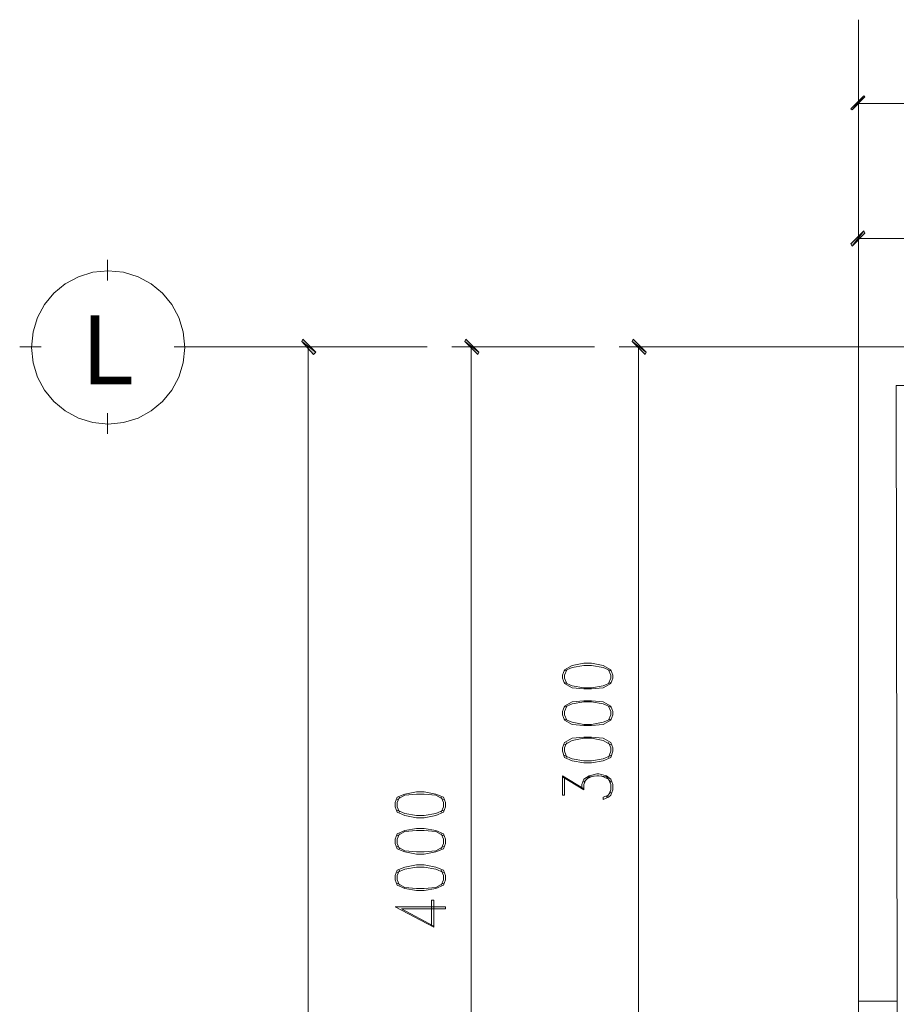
# Model space of a CAD drawing. Header units: millimetres. Extents: x 17 to 403, y 12 to 285.
# Tile 129 of 145: x 206 to 241, y 212 to 251. Entities that reach past the tile are written whole.
import ezdxf

# ---------------------------------------------------------------- set-up
doc = ezdxf.new("R2010")
doc.units = ezdxf.units.MM
for name, color, linetype in [('FILL_000000', 7, 'Continuous'), ('LINE_000000', 7, 'Continuous'), ('TEXT', 7, 'Continuous')]:
    doc.layers.add(name, color=color, linetype=linetype)

msp = doc.modelspace()

# ---------------------------------------------------------------- hatches: boundary and pattern name
at = {"layer": 'FILL_000000'}
h = msp.add_hatch(color=7, dxfattribs=at)
h.dxf.hatch_style = 1
h.paths.add_polyline_path([(239.607, 247.608), (239.141, 247.057), (239.099, 247.1), (239.607, 247.608)])
h = msp.add_hatch(color=7, dxfattribs=at)
h.dxf.hatch_style = 1
h.paths.add_polyline_path([(239.649, 247.565), (239.607, 247.608), (239.141, 247.057), (239.649, 247.565)])
h = msp.add_hatch(color=7, dxfattribs=at)
h.dxf.hatch_style = 1
h.paths.add_polyline_path([(239.607, 242.274), (239.141, 241.681), (239.099, 241.766), (239.607, 242.274)])
h = msp.add_hatch(color=7, dxfattribs=at)
h.dxf.hatch_style = 1
h.paths.add_polyline_path([(239.649, 242.189), (239.607, 242.274), (239.141, 241.681), (239.649, 242.189)])
h = msp.add_hatch(color=7, dxfattribs=at)
h.dxf.hatch_style = 1
h.paths.add_polyline_path([(217.974, 237.49), (217.424, 237.913), (217.466, 237.998), (217.974, 237.49)])
h = msp.add_hatch(color=7, dxfattribs=at)
h.dxf.hatch_style = 1
h.paths.add_polyline_path([(217.89, 237.405), (217.974, 237.49), (217.424, 237.913), (217.89, 237.405)])
h = msp.add_hatch(color=7, dxfattribs=at)
h.dxf.hatch_style = 1
h.paths.add_polyline_path([(224.409, 237.49), (223.859, 237.913), (223.901, 237.998), (224.409, 237.49)])
h = msp.add_hatch(color=7, dxfattribs=at)
h.dxf.hatch_style = 1
h.paths.add_polyline_path([(224.367, 237.405), (224.409, 237.49), (223.859, 237.913), (224.367, 237.405)])
h = msp.add_hatch(color=7, dxfattribs=at)
h.dxf.hatch_style = 1
h.paths.add_polyline_path([(231.013, 237.49), (230.463, 237.913), (230.505, 237.998), (231.013, 237.49)])
h = msp.add_hatch(color=7, dxfattribs=at)
h.dxf.hatch_style = 1
h.paths.add_polyline_path([(230.971, 237.405), (231.013, 237.49), (230.463, 237.913), (230.971, 237.405)])

# ---------------------------------------------------------------- linework, layer by layer
at = {"layer": 'LINE_000000', "lineweight": 0}
for p, q in [((239.395, 250.613), (239.395, 236.432)), ((239.395, 223.097), (239.395, 248.073)), ((330.454, 247.311), (239.395, 247.311)), ((239.395, 238.718), (239.395, 242.739)), ((310.219, 241.977), (239.395, 241.977)), ((209.762, 240.326), (209.762, 241.131)), ((207.137, 237.702), (206.29, 237.702)), ((212.386, 237.702), (213.191, 237.702)), ((221.742, 237.702), (212.767, 237.702)), ((222.377, 237.702), (216.916, 237.702)), ((217.678, 75.819), (217.678, 237.702)), ((228.981, 237.702), (223.351, 237.702)), ((224.113, 237.702), (224.113, 197.231)), ((227.584, 237.702), (224.663, 237.702)), ((233.934, 237.702), (229.955, 237.702)), ((248.031, 237.702), (230.505, 237.702)), ((230.717, 207.349), (230.717, 237.702)), ((209.762, 234.273), (209.762, 235.077)), ((239.395, 233.553), (239.395, 230.632)), ((239.395, 227.711), (239.395, 210.185)), ((227.711, 220.726), (228.558, 220.218)), ((229.616, 220.133), (229.447, 219.922)), ((221.361, 215.519), (222.631, 214.842))]:
    msp.add_line(p, q, dxfattribs=at)
for points in [[(239.607, 247.608), (239.141, 247.057), (239.099, 247.1), (239.607, 247.608)], [(239.649, 247.565), (239.607, 247.608), (239.141, 247.057), (239.649, 247.565)], [(239.607, 242.274), (239.141, 241.681), (239.099, 241.766), (239.607, 242.274)], [(239.649, 242.189), (239.607, 242.274), (239.141, 241.681), (239.649, 242.189)], [(212.81, 237.681), (212.748, 238.291), (212.572, 238.859), (212.293, 239.373), (211.923, 239.821), (211.475, 240.19), (210.961, 240.469), (210.393, 240.646), (209.783, 240.707), (209.173, 240.646), (208.605, 240.469), (208.09, 240.19), (207.643, 239.821), (207.273, 239.373), (206.994, 238.859), (206.817, 238.291), (206.756, 237.681), (206.817, 237.07), (206.994, 236.502), (207.273, 235.988), (207.643, 235.54), (208.09, 235.171), (208.605, 234.892), (209.173, 234.715), (209.783, 234.654), (210.393, 234.715), (210.961, 234.892), (211.475, 235.171), (211.923, 235.54), (212.293, 235.988), (212.572, 236.502), (212.748, 237.07), (212.81, 237.681)], [(217.974, 237.49), (217.424, 237.913), (217.466, 237.998), (217.974, 237.49)], [(217.89, 237.405), (217.974, 237.49), (217.424, 237.913), (217.89, 237.405)], [(224.409, 237.49), (223.859, 237.913), (223.901, 237.998), (224.409, 237.49)], [(224.367, 237.405), (224.409, 237.49), (223.859, 237.913), (224.367, 237.405)], [(231.013, 237.49), (230.463, 237.913), (230.505, 237.998), (231.013, 237.49)], [(230.971, 237.405), (231.013, 237.49), (230.463, 237.913), (230.971, 237.405)], [(227.711, 224.621), (227.796, 224.409), (228.092, 224.24), (228.558, 224.197), (228.854, 224.197), (229.32, 224.24), (229.616, 224.409), (229.701, 224.621), (229.701, 224.748), (229.616, 224.959), (229.32, 225.129), (228.854, 225.213), (228.558, 225.213), (228.092, 225.129), (227.796, 224.959), (227.711, 224.748), (227.711, 224.621)], [(227.711, 223.181), (227.796, 222.97), (228.092, 222.8), (228.558, 222.758), (228.854, 222.758), (229.32, 222.8), (229.616, 222.97), (229.701, 223.181), (229.701, 223.308), (229.616, 223.52), (229.32, 223.689), (228.854, 223.732), (228.558, 223.732), (228.092, 223.689), (227.796, 223.52), (227.711, 223.308), (227.711, 223.181)], [(227.711, 221.742), (227.796, 221.488), (228.092, 221.361), (228.558, 221.276), (228.854, 221.276), (229.32, 221.361), (229.616, 221.488), (229.701, 221.742), (229.701, 221.869), (229.616, 222.081), (229.32, 222.25), (228.854, 222.292), (228.558, 222.292), (228.092, 222.25), (227.796, 222.081), (227.711, 221.869), (227.711, 221.742)], [(221.107, 219.541), (221.192, 219.329), (221.488, 219.202), (221.954, 219.117), (222.25, 219.117), (222.716, 219.202), (223.012, 219.329), (223.097, 219.541), (223.097, 219.71), (223.012, 219.922), (222.716, 220.049), (222.25, 220.133), (221.954, 220.133), (221.488, 220.049), (221.192, 219.922), (221.107, 219.71), (221.107, 219.541)], [(221.107, 218.101), (221.192, 217.89), (221.488, 217.763), (221.954, 217.678), (222.25, 217.678), (222.716, 217.763), (223.012, 217.89), (223.097, 218.101), (223.097, 218.271), (223.012, 218.482), (222.716, 218.609), (222.25, 218.694), (221.954, 218.694), (221.488, 218.609), (221.192, 218.482), (221.107, 218.271), (221.107, 218.101)], [(221.107, 216.662), (221.192, 216.45), (221.488, 216.323), (221.954, 216.239), (222.25, 216.239), (222.716, 216.323), (223.012, 216.45), (223.097, 216.662), (223.097, 216.831), (223.012, 217.043), (222.716, 217.17), (222.25, 217.255), (221.954, 217.255), (221.488, 217.17), (221.192, 217.043), (221.107, 216.831), (221.107, 216.662)]]:
    msp.add_lwpolyline(points, close=True, dxfattribs=at)
for points in [[(310.219, 211.878), (310.219, 237.702), (239.395, 237.702), (239.395, 211.878)], [(240.919, 211.878), (240.877, 236.178), (308.695, 236.178), (308.695, 211.878)], [(229.616, 224.917), (229.32, 225.044), (228.854, 225.129), (228.558, 225.129), (228.092, 225.044), (227.796, 224.917)], [(227.88, 224.959), (227.796, 224.748), (227.796, 224.621), (227.88, 224.409)], [(229.531, 224.409), (229.616, 224.621), (229.616, 224.748), (229.531, 224.959)], [(227.796, 224.451), (228.092, 224.324), (228.558, 224.24), (228.854, 224.24), (229.32, 224.324), (229.616, 224.451)], [(229.616, 223.478), (229.32, 223.605), (228.854, 223.689), (228.558, 223.689), (228.092, 223.605), (227.796, 223.478)], [(227.88, 223.52), (227.796, 223.308), (227.796, 223.181), (227.88, 222.97)], [(229.531, 222.97), (229.616, 223.181), (229.616, 223.308), (229.531, 223.52)], [(227.796, 223.012), (228.092, 222.885), (228.558, 222.8), (228.854, 222.8), (229.32, 222.885), (229.616, 223.012)], [(229.616, 221.996), (229.32, 222.165), (228.854, 222.25), (228.558, 222.25), (228.092, 222.165), (227.796, 221.996)], [(227.88, 222.081), (227.796, 221.869), (227.796, 221.742), (227.88, 221.488)], [(229.531, 221.488), (229.616, 221.742), (229.616, 221.869), (229.531, 222.081)], [(227.796, 221.573), (228.092, 221.446), (228.558, 221.361), (228.854, 221.361), (229.32, 221.446), (229.616, 221.573)], [(227.711, 220.006), (227.711, 220.768), (228.558, 220.26)], [(228.473, 220.26), (228.473, 220.43), (228.558, 220.641), (228.769, 220.768), (229.066, 220.853), (229.15, 220.853), (229.447, 220.768), (229.616, 220.641), (229.701, 220.43), (229.701, 220.218), (229.616, 220.006), (229.531, 219.922), (229.32, 219.837), (229.32, 219.922)], [(228.558, 220.218), (228.558, 220.43), (228.642, 220.641), (228.939, 220.768)], [(228.558, 220.514), (228.769, 220.726), (229.066, 220.768), (229.15, 220.768), (229.447, 220.726), (229.616, 220.514)], [(229.235, 220.768), (229.531, 220.641), (229.616, 220.43), (229.616, 220.218), (229.531, 220.006), (229.32, 219.922)], [(227.711, 220.006), (227.796, 220.006), (227.796, 220.726)], [(223.012, 219.837), (222.716, 220.006), (222.25, 220.049), (221.954, 220.049), (221.488, 220.006), (221.192, 219.837)], [(221.276, 219.922), (221.192, 219.71), (221.192, 219.541), (221.276, 219.329)], [(222.927, 219.329), (223.012, 219.541), (223.012, 219.71), (222.927, 219.922)], [(221.192, 219.414), (221.488, 219.287), (221.954, 219.202), (222.25, 219.202), (222.716, 219.287), (223.012, 219.414)], [(223.012, 218.398), (222.716, 218.567), (222.25, 218.609), (221.954, 218.609), (221.488, 218.567), (221.192, 218.398)], [(221.276, 218.482), (221.192, 218.271), (221.192, 218.101), (221.276, 217.89)], [(222.927, 217.89), (223.012, 218.101), (223.012, 218.271), (222.927, 218.482)], [(221.192, 217.974), (221.488, 217.805), (221.954, 217.763), (222.25, 217.763), (222.716, 217.805), (223.012, 217.974)], [(223.012, 216.958), (222.716, 217.085), (222.25, 217.17), (221.954, 217.17), (221.488, 217.085), (221.192, 216.958)], [(221.276, 217.043), (221.192, 216.831), (221.192, 216.662), (221.276, 216.45)], [(222.927, 216.45), (223.012, 216.662), (223.012, 216.831), (222.927, 217.043)], [(221.192, 216.535), (221.488, 216.366), (221.954, 216.323), (222.25, 216.323), (222.716, 216.366), (223.012, 216.535)], [(221.361, 215.519), (223.097, 215.519), (223.097, 215.604), (221.107, 215.604), (222.631, 214.799), (222.631, 215.858)], [(222.546, 214.842), (222.546, 215.858), (222.631, 215.858)], [(240.919, 207.349), (240.919, 211.878), (239.395, 211.878), (239.395, 207.349)]]:
    msp.add_lwpolyline(points, dxfattribs=at)

# ---------------------------------------------------------------- texts
at = {"layer": 'TEXT'}
msp.add_text('L', height=2.731, dxfattribs=at).set_placement((208.788, 236.22))

doc.saveas('drawing.dxf')
